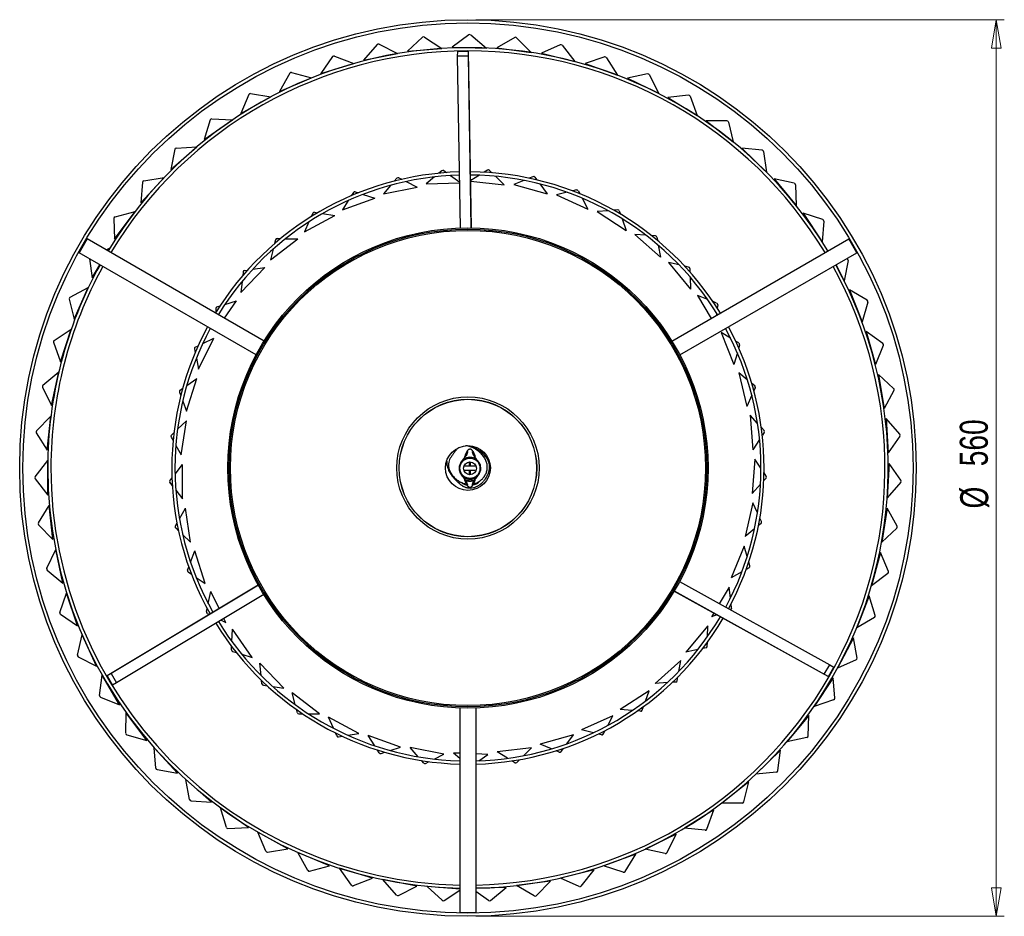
# Model space of a CAD drawing. Header units: millimetres. Extents: x 585 to 928, y 255 to 720.
# Tile 9 of 9: x 585 to 708, y 608 to 720. Entities that reach past the tile are written whole.
import ezdxf

# ---------------------------------------------------------------- set-up
doc = ezdxf.new("R2010")
doc.units = ezdxf.units.MM
doc.styles.add('SLDTEXTSTYLE0', font='TXT', dxfattribs={"width": 0.75})
doc.dimstyles.new('SLDDIMSTYLE0', dxfattribs={"dimtxt": 3.5, "dimasz": 3.556, "dimexe": 0, "dimexo": 0.0625, "dimgap": 0.875, "dimtad": 1, "dimdec": 0, "dimlfac": 5, "dimrnd": 1e-09, "dimzin": 12, "dimdsep": 46, "dimtxsty": 'SLDTEXTSTYLE0', "dimblk1": 'CLOSED', "dimblk2": 'CLOSED', "dimsah": 1, "dimcen": 0.09, "dimadec": 0, "dimazin": 3, "dimtfac": 1, "dimtdec": 0, "dimtofl": 0, "dimtmove": 0, "dimatfit": 3, "dimldrblk": 'CLOSED', "dimfxl": 0, "dimfrac": 2, "dimtolj": 1, "dimtzin": 12, "dimarcsym": 0})

# ---------------------------------------------------------------- blocks, each defined once
blk = doc.blocks.new('_Closed')
at = {"color": 0, "linetype": 'ByBlock', "lineweight": -2}
for p, q in [((-1, 0.166667), (0, 0)), ((-1, 0.166667), (-1, -0.166667)), ((0, 0), (-1, -0.166667)), ((0, 0), (-1, 0))]:
    blk.add_line(p, q, dxfattribs=at)
blk = doc.blocks.new('_D_1')
at = {"color": 7, "linetype": 'Continuous', "lineweight": 0}
for p, q in [((642.21, 720.03), (708.21, 720.03)), ((707.21, 720.03), (707.21, 608.03)), ((642.21, 608.03), (708.21, 608.03))]:
    blk.add_line(p, q, dxfattribs=at)
at = {"color": 7, "linetype": 'Continuous', "lineweight": 18, "xscale": 3.556, "yscale": 3.556}
for p, rotation in [((707.21, 720.03, -109.51), 90.0000000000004), ((707.21, 608.03, -109.51), 270.0000000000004)]:
    blk.add_blockref('_Closed', p, dxfattribs=dict(at, rotation=rotation))
at = {"color": 7, "linetype": 'Continuous', "lineweight": 18, "char_height": 3.5, "attachment_point": 1, "rotation": 90, "style": 'SLDTEXTSTYLE0'}
for s, insert in [('560', (702.65, 664.25)), ('%%c', (702.7, 658.97))]:
    blk.add_mtext(s, dxfattribs=dict(at, insert=insert))

msp = doc.modelspace()

# ---------------------------------------------------------------- linework, layer by layer
at = {"color": 7, "linetype": 'Continuous', "lineweight": 25}
for p, q in [((635.55, 717.83), (633.65, 716.09)), ((635.79, 717.85), (637.94, 716.44)), ((641.3, 718.13), (639.23, 716.6)), ((641.55, 718.12), (643.53, 716.49)), ((647.05, 717.81), (644.83, 716.51)), ((647.29, 717.78), (649.09, 715.94)), ((629.86, 716.93), (628.16, 714.99)), ((630.1, 716.97), (632.39, 715.79)), ((633.65, 716.09), (637.94, 716.44)), ((639.23, 716.6), (643.53, 716.49)), ((639.92, 715.47), (639.93, 716.04)), ((641.27, 716.04), (639.93, 716.04)), ((641.26, 715.46), (641.27, 716.04)), ((641.65, 694.03), (641.27, 716.04)), ((644.83, 716.51), (649.09, 715.94)), ((652.73, 716.89), (650.39, 715.83)), ((652.97, 716.83), (654.57, 714.81)), ((624.3, 715.42), (622.82, 713.32)), ((624.54, 715.49), (626.94, 714.56)), ((628.16, 714.99), (632.39, 715.79)), ((641.26, 715.46), (639.92, 715.47)), ((640.29, 694.02), (639.92, 715.47)), ((641.63, 694.03), (641.26, 715.46)), ((650.39, 715.83), (654.57, 714.81)), ((658.29, 715.37), (655.84, 714.56)), ((658.52, 715.28), (659.89, 713.1)), ((619.16, 713.43), (621.65, 712.76)), ((622.82, 713.32), (626.94, 714.56)), ((655.84, 714.56), (659.89, 713.1)), ((618.94, 713.33), (617.68, 711.08)), ((617.68, 711.08), (621.65, 712.76)), ((663.65, 713.26), (661.13, 712.72)), ((661.13, 712.72), (665, 710.84)), ((663.87, 713.15), (665, 710.84)), ((613.82, 710.68), (612.82, 708.32)), ((612.82, 708.32), (616.58, 710.4)), ((614.04, 710.8), (616.58, 710.4)), ((668.75, 710.6), (666.19, 710.33)), ((666.19, 710.33), (669.84, 708.05)), ((668.96, 710.47), (669.84, 708.05)), ((608.27, 705.05), (611.79, 707.52)), ((609.02, 707.51), (608.27, 705.05)), ((609.22, 707.65), (611.79, 707.52)), ((670.97, 707.41), (674.36, 704.76)), ((673.55, 707.41), (670.97, 707.41)), ((673.74, 707.25), (674.36, 704.76)), ((604.1, 701.31), (607.33, 704.15)), ((604.58, 703.84), (604.1, 701.31)), ((604.76, 704), (607.33, 704.15)), ((675.42, 704), (678.5, 701)), ((677.97, 703.72), (675.42, 704)), ((678.15, 703.55), (678.5, 701)), ((637.96, 701.17), (637.58, 700.85)), ((638.2, 701.18), (638.54, 700.93)), ((643.66, 701.23), (643.25, 700.97)), ((643.91, 701.2), (644.2, 700.91)), ((600.34, 697.16), (603.26, 700.32)), ((600.72, 699.9), (603.26, 700.32)), ((632.33, 700.23), (632.01, 699.87)), ((632.57, 700.28), (632.94, 700.09)), ((637.04, 700.39), (635.99, 699.51)), ((639.05, 700.57), (640.19, 699.74)), ((642.64, 700.6), (641.55, 699.93)), ((641.55, 699.88), (645.74, 699.39)), ((644.65, 700.47), (645.74, 699.39)), ((648.2, 699.96), (646.94, 699.43)), ((649.31, 700.42), (648.86, 700.23)), ((649.55, 700.35), (649.8, 700.02)), ((681.98, 699.59), (679.47, 700.14)), ((679.47, 700.14), (682.22, 696.83)), ((600.56, 699.72), (600.34, 697.16)), ((631.54, 699.33), (630.64, 698.29)), ((630.64, 698.29), (634.86, 699.11)), ((633.5, 699.81), (634.86, 699.11)), ((635.99, 699.51), (640.19, 699.67)), ((646.94, 699.43), (651.09, 698.29)), ((650.17, 699.52), (651.09, 698.29)), ((654.77, 698.76), (654.3, 698.64)), ((655, 698.65), (655.19, 698.29)), ((682.14, 699.4), (682.22, 696.83)), ((625.53, 696.28), (629.58, 697.73)), ((626.26, 697.44), (625.53, 696.28)), ((626.9, 698.45), (626.64, 698.04)), ((627.14, 698.54), (627.53, 698.41)), ((628.12, 698.21), (629.58, 697.73)), ((653.61, 698.47), (652.28, 698.14)), ((652.28, 698.14), (656.2, 696.38)), ((655.48, 697.73), (656.2, 696.38)), ((659.91, 696.28), (659.43, 696.24)), ((596.99, 695.2), (597.05, 692.63)), ((597.05, 692.63), (599.62, 696.08)), ((597.14, 695.39), (599.62, 696.08)), ((620.79, 693.51), (624.57, 695.56)), ((621.82, 695.87), (621.62, 695.42)), ((622.03, 695.98), (622.44, 695.91)), ((623.06, 695.81), (624.57, 695.56)), ((658.72, 696.17), (657.35, 696.05)), ((657.35, 696.05), (660.96, 693.71)), ((660.12, 696.14), (660.26, 695.75)), ((660.46, 695.16), (660.96, 693.71)), ((685.53, 695.06), (683.09, 695.87)), ((683.09, 695.87), (685.47, 692.29)), ((621.34, 694.76), (620.79, 693.51)), ((685.67, 694.85), (685.47, 692.29)), ((593.64, 692.66), (592.64, 690.92)), ((615.75, 679.89), (593.64, 692.66)), ((616.53, 690.04), (619.95, 692.65)), ((617.18, 692.53), (617.06, 692.06)), ((617.38, 692.68), (617.79, 692.68)), ((618.42, 692.67), (619.95, 692.65)), ((663.42, 693.12), (662.05, 693.21)), ((662.05, 693.21), (665.26, 690.35)), ((664.62, 693.05), (664.13, 693.08)), ((664.8, 692.88), (664.88, 692.47)), ((666.68, 679.88), (688.79, 692.65)), ((689.79, 690.91), (688.79, 692.65)), ((596, 691.3), (596.45, 691.47)), ((596.26, 691.15), (596.45, 691.47)), ((616.88, 691.37), (616.53, 690.04)), ((664.99, 691.86), (665.26, 690.35)), ((614.75, 678.16), (592.64, 690.92)), ((593.95, 690.17), (594.26, 687.77)), ((667.68, 678.15), (689.79, 690.91)), ((686.24, 691.24), (686.26, 691.19)), ((686.3, 691.21), (686.24, 691.24)), ((688.58, 690.17), (688.53, 690.19)), ((594.26, 687.77), (595.24, 689.42)), ((612.85, 685.97), (615.83, 689.07)), ((614.32, 688.85), (615.83, 689.07)), ((666.26, 689.69), (669, 686.37)), ((667.6, 689.39), (666.26, 689.69)), ((668.77, 689.13), (668.3, 689.24)), ((668.93, 688.94), (668.94, 688.53)), ((687.19, 689.41), (688.22, 687.42)), ((688.69, 689.95), (688.22, 687.42)), ((613.12, 688.53), (613.07, 688.04)), ((613.29, 688.71), (613.7, 688.76)), ((668.96, 687.9), (669, 686.37)), ((591.5, 685.37), (593.78, 686.56)), ((592.01, 682.64), (593.78, 686.56)), ((612.99, 687.33), (612.85, 685.97)), ((591.4, 685.14), (592.01, 682.64)), ((671.16, 685.07), (669.88, 685.56)), ((669.88, 685.56), (671.58, 682.71)), ((688.88, 686.3), (690.44, 682.29)), ((691.09, 684.99), (688.88, 686.3)), ((609.7, 683.95), (609.73, 683.47)), ((609.85, 684.15), (610.24, 684.27)), ((610.8, 682.75), (612.31, 684.9)), ((610.84, 684.46), (612.31, 684.9)), ((672.28, 684.63), (671.83, 684.81)), ((672.41, 684.42), (672.36, 684.01)), ((691.18, 684.76), (690.44, 682.29)), ((672.28, 683.39), (672.24, 683.09)), ((589.52, 679.96), (591.66, 681.39)), ((590.31, 677.31), (591.66, 681.39)), ((607.55, 676.39), (609.46, 680.24)), ((608.08, 679.58), (609.46, 680.24)), ((672.84, 680.94), (674.44, 676.95)), ((674.02, 680.25), (672.84, 680.94)), ((693.03, 679.57), (690.97, 681.1)), ((690.97, 681.1), (692.11, 676.96)), ((589.44, 679.73), (590.31, 677.31)), ((607.14, 679.13), (607.52, 679.31)), ((675.06, 679.65), (674.64, 679.89)), ((675.15, 679.42), (675.04, 679.02)), ((693.1, 679.33), (692.11, 676.96)), ((607.03, 678.91), (607.13, 678.43)), ((607.28, 677.73), (607.55, 676.39)), ((674.87, 678.42), (674.44, 676.95)), ((588.12, 674.38), (590.09, 676.03)), ((589.18, 671.82), (590.09, 676.03)), ((675.05, 675.91), (676.03, 671.72)), ((676.11, 675.05), (675.05, 675.91)), ((692.51, 675.72), (693.19, 671.47)), ((694.39, 673.97), (692.51, 675.72)), ((588.07, 674.14), (589.18, 671.82)), ((606.06, 671.11), (607.36, 675.21)), ((606.1, 674.34), (607.36, 675.21)), ((677.05, 674.3), (676.67, 674.6)), ((677.11, 674.06), (676.93, 673.68)), ((605.16, 673.52), (605.33, 673.06)), ((605.24, 673.75), (605.58, 673.99)), ((676.67, 673.11), (676.03, 671.72)), ((694.43, 673.73), (693.19, 671.47)), ((605.58, 672.39), (606.06, 671.11)), ((587.32, 668.68), (589.11, 670.52)), ((588.65, 666.25), (589.11, 670.52)), ((676.46, 670.61), (676.79, 666.32)), ((677.39, 669.59), (676.46, 670.61)), ((604.93, 668.86), (606.05, 669.91)), ((605.39, 665.66), (606.05, 669.91)), ((693.46, 670.2), (693.69, 665.91)), ((695.15, 668.26), (693.46, 670.2)), ((587.29, 668.43), (588.65, 666.25)), ((604.14, 667.9), (604.37, 667.48)), ((604.17, 668.15), (604.48, 668.43)), ((678.2, 668.71), (677.87, 669.07)), ((678.22, 668.46), (677.99, 668.12)), ((695.16, 668.01), (693.69, 665.91)), ((604.72, 666.86), (605.39, 665.66)), ((677.64, 667.59), (676.79, 666.32)), ((640.06, 666.55), (639.83, 666.38)), ((640.89, 665.64), (640.86, 665.58)), ((642.02, 665.69), (641.98, 665.8)), ((587.13, 662.92), (588.71, 664.95)), ((588.71, 660.65), (588.71, 664.95)), ((604.62, 663.27), (605.56, 664.47)), ((605.56, 660.17), (605.56, 664.47)), ((640.69, 665.23), (640.46, 664.92)), ((642.1, 664.27), (640.71, 664.27)), ((677.05, 665.15), (676.72, 660.86)), ((677.81, 664.01), (677.05, 665.15)), ((693.82, 664.61), (693.59, 660.32)), ((695.29, 662.5), (693.82, 664.61)), ((640.7, 663.75), (642.1, 663.75)), ((642.23, 662.75), (642.47, 663.09)), ((678.48, 663.01), (678.21, 663.41)), ((587.13, 662.68), (588.71, 660.65)), ((603.98, 662.44), (604.23, 662.77)), ((603.98, 662.2), (604.28, 661.81)), ((640.92, 662.27), (640.97, 662.16)), ((642.03, 662.36), (642.05, 662.42)), ((677.76, 661.99), (676.72, 660.86)), ((678.46, 662.76), (678.18, 662.45)), ((695.28, 662.26), (693.59, 660.32)), ((604.72, 661.25), (605.56, 660.17)), ((587.55, 657.18), (588.91, 659.36)), ((589.37, 655.09), (588.91, 659.36)), ((676.8, 659.66), (675.82, 655.48)), ((677.38, 658.42), (676.8, 659.66)), ((605.17, 657.69), (605.91, 659.02)), ((606.57, 654.77), (605.91, 659.02)), ((693.58, 659.02), (692.9, 654.77)), ((694.82, 656.76), (693.58, 659.02)), ((587.58, 656.93), (589.37, 655.09)), ((604.66, 656.78), (604.86, 657.14)), ((677.83, 657.09), (677.51, 656.83)), ((677.88, 657.33), (677.68, 657.77)), ((604.7, 656.54), (605.05, 656.2)), ((605.57, 655.71), (606.57, 654.77)), ((677.02, 656.44), (675.82, 655.48)), ((694.78, 656.52), (692.9, 654.77)), ((588.59, 651.51), (589.71, 653.83)), ((590.61, 649.63), (589.71, 653.83)), ((606.56, 652.26), (607.09, 653.69)), ((608.39, 649.59), (607.09, 653.69)), ((675.72, 654.28), (674.11, 650.29)), ((676.1, 652.96), (675.72, 654.28)), ((692.75, 653.48), (691.62, 649.33)), ((693.75, 651.11), (692.75, 653.48)), ((676.43, 651.81), (676.3, 652.28)), ((588.64, 651.27), (590.61, 649.63)), ((606.19, 651.28), (606.34, 651.67)), ((606.27, 651.05), (606.67, 650.77)), ((675.44, 651.06), (674.11, 650.29)), ((676.34, 651.58), (675.98, 651.37)), ((693.68, 650.87), (691.62, 649.33)), ((607.26, 650.37), (608.39, 649.59)), ((667.64, 649.84), (686.41, 639.43)), ((590.21, 645.99), (591.08, 648.41)), ((592.43, 644.33), (591.08, 648.41)), ((615.02, 649.41), (596.14, 638.07)), ((615.03, 649.39), (596.65, 638.35)), ((615.71, 648.24), (597.31, 637.19)), ((608.76, 647.11), (609.07, 648.61)), ((610.13, 646.47), (609.07, 648.61)), ((666.77, 648.93), (666.9, 648.85)), ((667.04, 648.77), (666.9, 648.85)), ((666.97, 648.66), (686.23, 637.98)), ((666.98, 648.67), (685.73, 638.27)), ((673.83, 649.13), (672.61, 647.08)), ((674, 647.77), (673.83, 649.13)), ((674.15, 646.58), (674.09, 647.06)), ((691.34, 648.06), (689.77, 644.06)), ((692.08, 645.6), (691.34, 648.06)), ((590.29, 645.76), (592.43, 644.33)), ((608.55, 646.09), (608.63, 646.49)), ((608.66, 645.87), (608.92, 645.74)), ((671.92, 645.91), (671.63, 645.43)), ((674.03, 646.37), (673.95, 646.34)), ((610.38, 645.04), (610.98, 644.75)), ((610.98, 644.75), (610.73, 645.25)), ((672.31, 645.7), (671.63, 645.43)), ((691.99, 645.37), (689.77, 644.06)), ((611.72, 642.35), (611.8, 643.88)), ((614.27, 640.36), (611.8, 643.88)), ((671.17, 644.32), (668.44, 641.01)), ((671.14, 642.95), (671.17, 644.32)), ((592.42, 640.67), (593.02, 643.17)), ((594.8, 639.26), (593.02, 643.17)), ((671.1, 641.75), (671.12, 642.24)), ((689.36, 642.82), (687.38, 639.01)), ((689.83, 640.29), (689.36, 642.82)), ((611.67, 641.31), (611.69, 641.73)), ((611.81, 641.11), (612.28, 640.97)), ((669.93, 641.34), (668.44, 641.01)), ((670.95, 641.56), (670.54, 641.47)), ((592.52, 640.45), (594.8, 639.26)), ((612.96, 640.76), (614.27, 640.36)), ((618.2, 636.53), (615.22, 639.63)), ((615.38, 638.11), (615.22, 639.63)), ((667.81, 639.98), (664.6, 637.12)), ((667.57, 638.63), (667.81, 639.98)), ((689.71, 640.08), (687.38, 639.01)), ((685.73, 638.27), (686.41, 639.43)), ((686.23, 637.98), (686.9, 639.14)), ((686.41, 639.43), (686.9, 639.14)), ((595.18, 635.62), (595.51, 638.17)), ((597.7, 634.46), (595.51, 638.17)), ((596.65, 638.35), (596.14, 638.07)), ((596.14, 638.07), (596.81, 636.91)), ((596.65, 638.35), (597.31, 637.19)), ((597.31, 637.19), (596.81, 636.91)), ((615.48, 637.07), (615.44, 637.48)), ((666.13, 637.22), (664.6, 637.12)), ((667.17, 637.29), (666.76, 637.26)), ((667.35, 637.45), (667.44, 637.93)), ((686.83, 637.83), (684.45, 634.24)), ((685.73, 638.27), (686.23, 637.98)), ((687.03, 635.26), (686.83, 637.83)), ((615.66, 636.89), (616.14, 636.82)), ((616.84, 636.72), (618.2, 636.53)), ((622.67, 633.34), (619.25, 635.95)), ((619.64, 634.47), (619.25, 635.95)), ((663.83, 636.2), (660.22, 633.87)), ((663.38, 634.91), (663.83, 636.2)), ((595.3, 635.41), (597.7, 634.46)), ((686.89, 635.06), (684.45, 634.24)), ((598.46, 630.89), (598.52, 633.46)), ((601.09, 630.01), (598.52, 633.46)), ((619.9, 633.46), (619.8, 633.86)), ((640.21, 634.05), (640.21, 608.52)), ((642.21, 634.05), (642.21, 608.52)), ((661.74, 633.73), (660.22, 633.87)), ((662.78, 633.64), (662.37, 633.68)), ((662.99, 633.77), (663.15, 634.23)), ((620.1, 633.31), (620.59, 633.31)), ((621.3, 633.32), (622.67, 633.34)), ((627.57, 630.87), (623.79, 632.92)), ((624.4, 631.52), (623.79, 632.92)), ((659.32, 633.08), (655.39, 631.32)), ((658.68, 631.86), (659.32, 633.08)), ((683.79, 633.12), (681.04, 629.81)), ((683.71, 630.55), (683.79, 633.12)), ((656.88, 630.95), (655.39, 631.32)), ((658.12, 630.8), (658.34, 631.23)), ((598.61, 630.69), (601.09, 630.01)), ((624.82, 630.56), (624.65, 630.94)), ((625.03, 630.44), (625.52, 630.52)), ((626.22, 630.64), (627.57, 630.87)), ((632.79, 629.17), (628.75, 630.63)), ((629.56, 629.33), (628.75, 630.63)), ((654.38, 630.68), (650.23, 629.54)), ((653.56, 629.58), (654.38, 630.68)), ((657.89, 630.7), (657.49, 630.8)), ((683.56, 630.36), (681.04, 629.81)), ((602.23, 626.53), (602.01, 629.09)), ((604.93, 625.93), (602.01, 629.09)), ((630.12, 628.45), (629.9, 628.8)), ((631.49, 628.74), (632.79, 629.17)), ((638.21, 628.3), (633.99, 629.12)), ((635, 627.96), (633.99, 629.12)), ((649.13, 629.06), (644.86, 628.56)), ((646.17, 627.77), (644.86, 628.56)), ((648.16, 628.09), (649.13, 629.06)), ((651.65, 628.95), (650.23, 629.54)), ((652.61, 628.55), (652.23, 628.71)), ((652.85, 628.61), (653.14, 629)), ((680.26, 628.77), (677.18, 625.77)), ((679.91, 626.23), (680.26, 628.77)), ((630.35, 628.37), (630.81, 628.52)), ((635.68, 627.18), (635.41, 627.49)), ((635.92, 627.13), (636.36, 627.35)), ((636.99, 627.67), (638.21, 628.3)), ((640.21, 627.75), (639.41, 628.42)), ((640.21, 628.39), (639.41, 628.42)), ((643.7, 628.26), (642.21, 628.32)), ((642.59, 627.46), (643.7, 628.26)), ((647.06, 627.22), (646.7, 627.44)), ((647.3, 627.25), (647.65, 627.59)), ((602.39, 626.35), (604.93, 625.93)), ((606.43, 622.6), (605.95, 625.13)), ((609.19, 622.29), (605.95, 625.13)), ((679.74, 626.05), (677.18, 625.77)), ((676.29, 624.82), (672.91, 622.17)), ((675.68, 622.33), (676.29, 624.82)), ((606.62, 622.44), (609.19, 622.29)), ((611.03, 619.14), (610.28, 621.6)), ((613.8, 619.13), (610.28, 621.6)), ((671.93, 621.32), (668.28, 619.04)), ((671.05, 618.9), (671.93, 621.32)), ((675.48, 622.17), (672.91, 622.17)), ((611.23, 618.99), (613.8, 619.13)), ((670.84, 618.77), (668.28, 619.04)), ((615.98, 616.18), (614.97, 618.55)), ((618.73, 616.47), (614.97, 618.55)), ((667.21, 618.29), (663.35, 616.41)), ((666.08, 615.98), (667.21, 618.29)), ((616.19, 616.06), (618.73, 616.47)), ((665.86, 615.88), (663.35, 616.41)), ((621.2, 613.77), (619.95, 616.02)), ((623.91, 614.35), (619.95, 616.02)), ((662.2, 615.79), (658.16, 614.33)), ((660.83, 613.61), (662.2, 615.79)), ((621.43, 613.68), (623.91, 614.35)), ((629.29, 612.79), (625.18, 614.03)), ((626.66, 611.93), (625.18, 614.03)), ((656.96, 613.83), (652.78, 612.81)), ((655.36, 611.81), (656.96, 613.83)), ((660.6, 613.53), (658.16, 614.33)), ((626.9, 611.86), (629.29, 612.79)), ((632.28, 610.68), (630.58, 612.61)), ((634.81, 611.81), (630.58, 612.61)), ((655.12, 611.75), (652.78, 612.81)), ((632.52, 610.63), (634.81, 611.81)), ((638, 610.03), (636.11, 611.77)), ((640.21, 611.44), (636.11, 611.77)), ((645.99, 611.64), (642.21, 611.54)), ((644.01, 610), (645.99, 611.64)), ((651.53, 612.44), (647.27, 611.87)), ((649.49, 610.57), (647.27, 611.87)), ((649.73, 610.6), (651.53, 612.44)), ((638.25, 610.01), (640.21, 611.3)), ((643.76, 610), (642.21, 611.14)), ((640.21, 608.52), (642.21, 608.52))]:
    msp.add_line(p, q, dxfattribs=at)
at = {"color": 8, "linetype": 'Continuous', "lineweight": 25}
for p, q in [((641.06, 665.76), (640.96, 665.53)), ((641.09, 665.81), (641.06, 665.76)), ((641.88, 665.76), (641.84, 665.8)), ((641.96, 665.53), (641.88, 665.76)), ((640.75, 664.33), (640.75, 664.27)), ((642.18, 664.27), (642.17, 664.34)), ((640.74, 663.75), (640.75, 663.62)), ((642.17, 663.66), (642.18, 663.75))]:
    msp.add_line(p, q, dxfattribs=at)
at = {"color": 7, "linetype": 'Continuous', "lineweight": 25, "flags": 128}
msp.add_lwpolyline([(640.98, 662.17), (641.12, 661.85), (641.26, 661.7), (641.35, 661.65), (641.46, 661.63), (641.55, 661.64), (641.67, 661.71), (641.74, 661.78), (641.86, 661.95), (641.94, 662.12), (642.03, 662.36), (642.03, 662.36)], dxfattribs=at)
at = {"color": 7, "linetype": 'Continuous', "lineweight": 25}
for centre, radius in [((641.21, 664.03), 56), ((641.21, 664.03), 55.6), ((641.21, 664.03), 30), ((641.21, 664.03), 29.84), ((641.21, 664.03), 29.68), ((641.21, 664.03), 8.89), ((641.21, 664.03), 8.59), ((641.21, 664.03), 8.58), ((641.21, 664.03), 2.8), ((641.46, 663.99), 0.8)]:
    msp.add_circle(centre, radius, dxfattribs=at)
for centre, radius, start, end in [((635.68, 717.69), 0.2, 56.5763, 132.5763), ((641.42, 717.97), 0.2, 50.4746, 126.4746), ((647.15, 717.64), 0.2, 44.3729, 120.3729), ((641.21, 664.03), 52.5, 31.0857, 148.9029), ((641.21, 664.03), 52.1, 31.094, 148.8945), ((630.01, 716.79), 0.2, 62.678, 138.678), ((652.82, 716.71), 0.2, 38.2712, 114.2712), ((624.47, 715.3), 0.2, 68.7797, 144.7797), ((658.35, 715.18), 0.2, 32.1695, 108.1695), ((619.11, 713.23), 0.2, 74.8814, 150.8814), ((663.69, 713.06), 0.2, 26.0678, 102.0678), ((614.01, 710.61), 0.2, 80.9831, 156.9831), ((668.77, 710.4), 0.2, 19.9661, 95.9661), ((609.21, 707.45), 0.2, 87.0847, 163.0847), ((673.55, 707.21), 0.2, 13.8644, 89.8644), ((604.78, 703.8), 0.2, 93.1864, 169.1864), ((677.95, 703.52), 0.2, 7.7627, 83.7627), ((638.09, 701.01), 0.2, 54.1951, 130.1951), ((643.77, 701.06), 0.2, 45.4146, 121.4146), ((600.75, 699.7), 0.2, 99.2881, 175.2881), ((641.21, 664.03), 37, 91.6156, 148.4432), ((641.21, 664.03), 36.6, 91.6224, 148.4262), ((632.48, 700.1), 0.2, 62.9756, 138.9756), ((641.21, 664.03), 37, 31.5406, 89.515), ((641.21, 664.03), 36.6, 31.5575, 89.4989), ((649.39, 700.23), 0.2, 36.6341, 112.6341), ((654.82, 698.56), 0.2, 27.8537, 103.8537), ((681.94, 699.4), 0.2, 1.661, 77.661), ((627.07, 698.35), 0.2, 71.7561, 147.7561), ((659.93, 696.08), 0.2, 19.0732, 95.0732), ((597.19, 695.2), 0.2, 105.3898, 181.3898), ((622, 695.79), 0.2, 80.5366, 156.5366), ((685.47, 694.87), 0.2, 355.5593, 71.5593), ((617.38, 692.48), 0.2, 89.3171, 165.3171), ((664.6, 692.85), 0.2, 10.2927, 86.2927), ((688.5, 689.99), 0.2, 349.4576, 65.4576), ((641.21, 664.03), 52.5, 151.0857, 180), ((641.21, 664.03), 52.1, 151.094, 180), ((641.21, 664.03), 52.5, 271.0857, 28.9029), ((641.21, 664.03), 52.1, 271.094, 28.8945), ((668.73, 688.94), 0.2, 1.5122, 77.5122), ((613.31, 688.51), 0.2, 98.0976, 174.0976), ((591.6, 685.19), 0.2, 117.5932, 193.5932), ((609.9, 683.96), 0.2, 106.878, 182.878), ((672.21, 684.45), 0.2, 352.7317, 68.7317), ((690.99, 684.81), 0.2, 343.3559, 59.3559), ((641.21, 664.03), 37, 151.5406, 180), ((641.21, 664.03), 36.6, 151.5575, 180), ((641.21, 664.03), 36.6, 331.6224, 28.4262), ((641.21, 664.03), 37, 331.6156, 28.4432), ((589.63, 679.8), 0.2, 123.6949, 199.6949), ((607.23, 678.95), 0.2, 115.6585, 191.6585), ((674.96, 679.47), 0.2, 343.9512, 59.9512), ((692.92, 679.41), 0.2, 337.2542, 53.2542), ((588.25, 674.23), 0.2, 129.7966, 205.7966), ((676.92, 674.14), 0.2, 335.1707, 51.1707), ((605.35, 673.59), 0.2, 124.439, 200.439), ((694.26, 673.82), 0.2, 331.1525, 47.1525), ((587.46, 668.54), 0.2, 135.8983, 211.8983), ((604.31, 668), 0.2, 133.2195, 209.2195), ((678.05, 668.57), 0.2, 326.3902, 42.3902), ((695, 668.13), 0.2, 325.0508, 41.0508), ((641.1, 665.92), 0.171, 215.6557, 253.5643), ((641.71, 666.01), 0.0976, 337.1641, 45.0381), ((641.83, 665.92), 0.167, 285.682, 324.4945), ((641.21, 664.03), 52.5, 180, 268.9029), ((641.21, 664.03), 52.1, 180, 268.8945), ((641.21, 664.03), 37, 180, 209.515), ((641.21, 664.03), 36.6, 180, 209.4989), ((678.31, 662.9), 0.2, 317.6098, 33.6098), ((587.29, 662.8), 0.2, 142, 218), ((604.14, 662.32), 0.2, 142, 218), ((641.09, 662.1), 0.166, 105.3094, 144.0541), ((641.21, 662), 0.0977, 165.3629, 223.9825), ((641.82, 662.09), 0.171, 36.0992, 73.7144), ((695.13, 662.39), 0.2, 318.9492, 34.9492), ((587.72, 657.07), 0.2, 148.1017, 224.1017), ((677.7, 657.25), 0.2, 308.8293, 24.8293), ((604.83, 656.68), 0.2, 150.7805, 226.7805), ((694.65, 656.67), 0.2, 312.8475, 28.8475), ((588.77, 651.43), 0.2, 154.2034, 230.2034), ((606.38, 651.21), 0.2, 159.561, 235.561), ((676.24, 651.76), 0.2, 300.0488, 16.0488), ((693.56, 651.03), 0.2, 306.7458, 22.7458), ((590.4, 645.92), 0.2, 160.3051, 236.3051), ((608.74, 646.05), 0.2, 168.3415, 244.3415), ((673.96, 646.55), 0.2, 291.2683, 7.2683), ((641.21, 664.03), 37, 211.6156, 268.4432), ((641.21, 664.03), 36.6, 211.6224, 268.4262), ((641.21, 664.03), 36.6, 271.5575, 329.4989), ((641.21, 664.03), 37, 271.5406, 329.515), ((691.88, 645.54), 0.2, 300.6441, 16.6441), ((611.87, 641.3), 0.2, 177.122, 253.122), ((670.9, 641.76), 0.2, 282.4878, 358.4878), ((592.61, 640.63), 0.2, 166.4068, 242.4068), ((689.63, 640.26), 0.2, 294.5424, 10.5424), ((667.16, 637.49), 0.2, 273.7073, 349.7073), ((615.68, 637.09), 0.2, 185.9024, 261.9024), ((595.38, 635.59), 0.2, 172.5085, 248.5085), ((686.83, 635.25), 0.2, 288.4407, 4.4407), ((620.1, 633.51), 0.2, 194.6829, 270.6829), ((662.8, 633.84), 0.2, 264.9268, 340.9268), ((598.66, 630.88), 0.2, 178.6102, 254.6102), ((625, 630.64), 0.2, 203.4634, 279.4634), ((657.94, 630.9), 0.2, 256.1463, 332.1463), ((683.51, 630.56), 0.2, 282.339, 358.339), ((652.68, 628.73), 0.2, 247.3659, 323.3659), ((630.29, 628.56), 0.2, 212.2439, 288.2439), ((602.42, 626.55), 0.2, 184.7119, 260.7119), ((635.83, 627.31), 0.2, 221.0244, 297.0244), ((647.16, 627.39), 0.2, 238.5854, 314.5854), ((679.72, 626.25), 0.2, 276.2373, 352.2373), ((606.63, 622.64), 0.2, 190.8136, 266.8136), ((675.48, 622.37), 0.2, 270.1356, 346.1356), ((611.22, 619.19), 0.2, 196.9153, 272.9153), ((670.86, 618.97), 0.2, 264.0339, 340.0339), ((616.16, 616.26), 0.2, 203.0169, 279.0169), ((665.9, 616.07), 0.2, 257.9322, 333.9322), ((621.38, 613.87), 0.2, 209.1186, 285.1186), ((660.66, 613.72), 0.2, 251.8305, 327.8305), ((626.82, 612.04), 0.2, 215.2203, 291.2203), ((655.21, 611.94), 0.2, 245.7288, 321.7288), ((632.43, 610.81), 0.2, 221.322, 297.322), ((649.59, 610.74), 0.2, 239.6271, 315.6271), ((638.14, 610.18), 0.2, 227.4237, 303.4237), ((643.88, 610.16), 0.2, 233.5254, 309.5254)]:
    msp.add_arc(centre, radius, start, end, dxfattribs=at)
for centre, start_param, end_param in [((641.39, 664.47), 1.247132, 1.77696), ((641.53, 664.47), 4.506225, 5.036054), ((641.39, 663.54), 1.364214, 1.920801), ((641.53, 663.54), 4.362384, 4.918972)]:
    msp.add_ellipse(centre, major_axis=(0, 1), ratio=0.017455, start_param=start_param, end_param=end_param, dxfattribs=at)
for points, knots in [([(641.91, 662.06), (642.05, 662.1), (642.35, 662.18), (642.75, 662.42), (643.1, 662.74), (643.38, 663.13), (643.56, 663.56), (643.64, 664.03), (643.61, 664.51), (643.46, 664.98), (643.21, 665.43), (642.86, 665.84), (642.45, 666.2), (641.99, 666.49), (641.5, 666.69), (641.14, 666.8), (640.94, 666.79), (640.91, 666.79)], [0, 0, 0, 0, 0.062129, 0.130031, 0.197628, 0.264683, 0.331125, 0.39741, 0.464637, 0.534231, 0.60726, 0.683753, 0.762406, 0.840765, 0.915878, 0.985391, 1, 1, 1, 1]), ([(643.38, 665.52), (643.32, 665.6), (643.17, 665.81), (642.85, 666.07), (642.46, 666.32), (642.05, 666.51), (641.66, 666.68), (641.41, 666.73), (641.29, 666.75)], [0, 0, 0, 0, 0.121894, 0.314074, 0.486374, 0.685624, 0.852982, 1, 1, 1, 1]), ([(638.56, 664.88), (638.56, 664.77), (638.56, 664.47), (638.67, 664.05), (638.78, 663.76), (638.89, 663.56), (638.95, 663.45), (639.02, 663.34), (639.08, 663.25), (639.17, 663.12), (639.27, 662.98), (639.39, 662.84), (639.5, 662.72), (639.58, 662.63), (639.65, 662.56), (639.7, 662.51), (639.74, 662.47), (639.78, 662.43), (639.81, 662.4), (639.87, 662.34), (639.96, 662.26), (640.05, 662.18), (640.12, 662.11), (640.19, 662.06), (640.25, 662), (640.32, 661.95), (640.39, 661.9), (640.46, 661.85), (640.54, 661.8), (640.62, 661.76), (640.7, 661.71), (640.81, 661.66), (640.94, 661.61), (641.04, 661.59), (641.12, 661.57), (641.17, 661.56), (641.21, 661.55), (641.25, 661.54), (641.31, 661.54), (641.42, 661.53), (641.56, 661.53), (641.79, 661.55), (642.04, 661.61), (642.25, 661.69), (642.4, 661.77), (642.5, 661.82), (642.6, 661.89), (642.69, 661.95), (642.75, 662), (642.8, 662.03), (642.85, 662.07), (642.89, 662.11), (642.95, 662.16), (643, 662.21), (643.08, 662.29), (643.17, 662.39), (643.26, 662.49), (643.35, 662.62), (643.47, 662.78), (643.64, 663.08), (643.74, 663.32), (643.8, 663.49), (643.84, 663.61), (643.86, 663.72), (643.88, 663.78), (643.88, 663.83), (643.89, 663.87), (643.9, 663.9), (643.9, 663.94), (643.9, 663.97), (643.91, 664.04), (643.91, 664.1), (643.92, 664.23), (643.91, 664.37), (643.89, 664.49), (643.87, 664.59), (643.85, 664.67), (643.83, 664.74), (643.81, 664.79), (643.79, 664.82), (643.79, 664.82), (643.79, 664.82), (643.79, 664.82), (643.79, 664.83), (643.79, 664.83), (643.79, 664.83), (643.79, 664.83), (643.79, 664.83), (643.78, 664.86), (643.75, 664.93), (643.71, 665.03), (643.63, 665.18), (643.48, 665.41), (643.31, 665.61), (643.16, 665.75), (643.04, 665.85), (642.95, 665.91), (642.84, 666), (642.69, 666.1), (642.51, 666.2), (642.32, 666.3), (642.2, 666.35), (642.13, 666.38), (642.12, 666.39)], [0, 0, 0, 0, 0.008262, 0.021101, 0.035249, 0.048409, 0.059301, 0.070062, 0.080827, 0.091527, 0.11347, 0.134388, 0.153916, 0.170368, 0.185294, 0.198596, 0.210888, 0.223117, 0.235278, 0.247363, 0.280142, 0.312124, 0.334396, 0.356144, 0.37666, 0.395087, 0.411429, 0.42498, 0.436651, 0.446426, 0.454381, 0.461463, 0.464457, 0.466792, 0.467667, 0.468042, 0.468394, 0.468749, 0.469141, 0.470079, 0.472517, 0.475301, 0.481396, 0.487523, 0.490395, 0.492974, 0.495031, 0.49659, 0.497218, 0.497777, 0.498307, 0.498857, 0.499472, 0.500583, 0.501982, 0.505281, 0.509711, 0.51533, 0.525011, 0.53533, 0.539222, 0.543517, 0.548258, 0.549668, 0.550702, 0.551099, 0.551439, 0.55175, 0.55207, 0.552435, 0.552869, 0.554689, 0.556889, 0.561658, 0.56838, 0.576701, 0.586222, 0.596636, 0.607719, 0.626148, 0.645127, 0.663259, 0.686142, 0.70748, 0.72732, 0.745692, 0.765669, 0.783744, 0.801149, 0.818185, 0.834991, 0.851761, 0.877425, 0.902648, 0.926664, 0.93527, 0.944564, 0.955138, 0.966815, 0.979308, 0.992171, 0.998556, 1, 1, 1, 1]), ([(639.83, 666.38), (639.74, 666.27), (639.56, 666.06), (639.32, 665.73), (639.1, 665.41), (638.91, 665.09), (638.79, 664.74), (638.76, 664.36), (638.83, 663.95), (638.99, 663.54), (639.24, 663.14), (639.58, 662.76), (639.97, 662.44), (640.42, 662.2), (640.78, 662.06), (640.99, 662.04), (641.04, 662.03)], [0, 0, 0, 0, 0.072615, 0.143028, 0.209822, 0.273339, 0.335502, 0.399683, 0.469167, 0.545432, 0.627829, 0.714329, 0.802501, 0.890308, 0.976577, 1, 1, 1, 1]), ([(640.99, 665.56), (640.9, 665.48), (640.78, 665.38), (640.72, 665.25), (640.7, 665.22)], [0, 0, 0, 0, 0.784119, 1, 1, 1, 1]), ([(640.81, 665.37), (640.82, 665.42), (640.86, 665.58), (640.92, 665.73), (640.96, 665.82)], [0, 0, 0, 0, 0.343603, 1, 1, 1, 1]), ([(641.46, 666.39), (641.43, 666.39), (641.38, 666.38), (641.3, 666.34), (641.19, 666.26), (641.08, 666.11), (640.98, 665.9), (640.92, 665.75), (640.89, 665.65), (640.89, 665.64)], [0, 0, 0, 0, 0.075838, 0.172491, 0.259813, 0.502668, 0.713757, 0.953443, 1, 1, 1, 1]), ([(640.96, 665.82), (640.98, 665.86), (641.02, 665.94), (641.09, 666.02), (641.14, 666.07), (641.16, 666.09), (641.16, 666.08), (641.16, 666.08)], [0, 0, 0, 0, 0.25842, 0.518317, 0.776406, 0.931912, 1, 1, 1, 1]), ([(641.16, 666.08), (641.15, 666.01), (641.13, 665.86), (641.06, 665.68), (641, 665.58), (640.99, 665.56)], [0, 0, 0, 0, 0.387797, 0.903688, 1, 1, 1, 1]), ([(641.13, 666), (641.13, 666), (641.13, 666.01), (641.13, 666.03), (641.14, 666.04), (641.14, 666.05), (641.14, 666.05), (641.14, 666.05)], [0, 0, 0, 0, 0.198051, 0.535937, 0.777055, 0.968855, 1, 1, 1, 1]), ([(641.98, 665.8), (641.97, 665.81), (641.94, 665.96), (641.83, 666.15), (641.67, 666.32), (641.57, 666.38), (641.5, 666.39), (641.46, 666.39), (641.46, 666.39)], [0, 0, 0, 0, 0.055815, 0.556645, 0.753372, 0.880223, 0.979697, 1, 1, 1, 1]), ([(641.78, 666.08), (641.78, 666.08), (641.78, 666.08), (641.79, 666.08), (641.82, 666.05), (641.87, 666), (641.92, 665.91), (641.95, 665.85), (641.97, 665.82)], [0, 0, 0, 0, 0.152852, 0.163634, 0.331522, 0.571088, 0.813923, 1, 1, 1, 1]), ([(641.93, 665.56), (641.89, 665.67), (641.81, 665.84), (641.79, 666.02), (641.78, 666.08)], [0, 0, 0, 0, 0.6217, 1, 1, 1, 1]), ([(642.23, 665.2), (642.21, 665.23), (642.16, 665.34), (642.05, 665.46), (641.96, 665.54), (641.93, 665.56)], [0, 0, 0, 0, 0.254569, 0.774749, 1, 1, 1, 1]), ([(641.97, 665.82), (642.03, 665.68), (642.09, 665.53), (642.12, 665.37), (642.13, 665.35)], [0, 0, 0, 0, 0.91139, 1, 1, 1, 1]), ([(642.81, 663.95), (642.81, 663.9), (642.8, 663.7), (642.69, 663.36), (642.42, 662.99), (642.04, 662.73), (641.6, 662.61), (641.14, 662.64), (640.71, 662.82), (640.37, 663.14), (640.15, 663.56), (640.1, 663.9), (640.12, 664.23), (640.2, 664.55), (640.4, 664.87), (640.68, 665.13), (641.01, 665.31), (641.46, 665.39), (641.92, 665.31), (642.33, 665.08), (642.63, 664.72), (642.8, 664.32), (642.81, 664.06), (642.81, 663.95)], [0, 0, 0, 0, 0.015955, 0.070226, 0.123132, 0.175594, 0.228756, 0.281397, 0.335414, 0.389802, 0.44458, 0.499931, 0.50643, 0.560273, 0.613254, 0.639475, 0.692136, 0.745037, 0.798044, 0.852321, 0.906655, 0.961757, 1, 1, 1, 1]), ([(642.71, 663.95), (642.71, 664.05), (642.7, 664.3), (642.55, 664.67), (642.26, 665), (641.88, 665.21), (641.46, 665.28), (641.04, 665.21), (640.74, 665.04), (640.48, 664.81), (640.29, 664.51), (640.22, 664.21), (640.2, 663.91), (640.25, 663.59), (640.45, 663.2), (640.77, 662.91), (641.17, 662.74), (641.59, 662.71), (642, 662.82), (642.35, 663.06), (642.6, 663.41), (642.7, 663.73), (642.71, 663.91), (642.71, 663.95)], [0, 0, 0, 0, 0.038315, 0.09347, 0.147834, 0.202049, 0.254999, 0.307827, 0.360438, 0.386659, 0.43965, 0.493546, 0.500064, 0.555506, 0.610336, 0.664732, 0.718666, 0.771269, 0.824345, 0.876778, 0.930094, 0.984004, 1, 1, 1, 1]), ([(642.35, 665.02), (642.34, 665.03), (642.32, 665.06), (642.28, 665.13), (642.24, 665.19), (642.24, 665.2)], [0, 0, 0, 0, 0.451824, 0.872722, 1, 1, 1, 1]), ([(640.56, 662.97), (640.58, 662.95), (640.61, 662.92), (640.67, 662.8), (640.69, 662.77)], [0, 0, 0, 0, 0.664858, 1, 1, 1, 1]), ([(640.29, 662.27), (640.37, 662.22), (640.51, 662.13), (640.66, 662.04), (640.81, 661.98), (640.93, 661.94), (641.02, 661.92), (641.07, 661.92), (641.09, 661.91)], [0, 0, 0, 0, 0.23097, 0.451429, 0.653821, 0.829915, 0.94418, 1, 1, 1, 1]), ([(640.7, 662.77), (640.72, 662.74), (640.77, 662.64), (640.87, 662.53), (640.95, 662.46), (640.97, 662.44)], [0, 0, 0, 0, 0.219604, 0.797281, 1, 1, 1, 1]), ([(640.95, 662.19), (640.89, 662.33), (640.83, 662.48), (640.8, 662.62), (640.8, 662.62)], [0, 0, 0, 0, 0.9928111, 1, 1, 1, 1]), ([(641.14, 661.93), (641.13, 661.93), (641.13, 661.93), (641.12, 661.94), (641.1, 661.96), (641.05, 662.01), (641, 662.09), (640.97, 662.16), (640.95, 662.19)], [0, 0, 0, 0, 0.154156, 0.164945, 0.334028, 0.528868, 0.767105, 1, 1, 1, 1]), ([(640.97, 662.44), (641.01, 662.34), (641.08, 662.17), (641.12, 662), (641.14, 661.93)], [0, 0, 0, 0, 0.607667, 1, 1, 1, 1]), ([(641.86, 662.49), (641.86, 662.49), (641.85, 662.49), (641.79, 662.48), (641.7, 662.46), (641.57, 662.44), (641.44, 662.44), (641.31, 662.45), (641.2, 662.47), (641.11, 662.49), (641.06, 662.5), (641.06, 662.49), (641.09, 662.46), (641.16, 662.42), (641.27, 662.37), (641.4, 662.35), (641.53, 662.35), (641.65, 662.37), (641.75, 662.41), (641.83, 662.45), (641.86, 662.48), (641.86, 662.49), (641.86, 662.49)], [0, 0, 0, 0, 0.0492986, 0.0985158, 0.1498355, 0.2035825, 0.2560304, 0.3065988, 0.3578211, 0.4112138, 0.4648436, 0.514657, 0.5622637, 0.6135064, 0.6708974, 0.7280156, 0.777102, 0.8221413, 0.8707864, 0.9263217, 0.984043, 1, 1, 1, 1]), ([(641.77, 661.93), (641.78, 662), (641.81, 662.15), (641.89, 662.32), (641.94, 662.42), (641.96, 662.44)], [0, 0, 0, 0, 0.404539, 0.891322, 1, 1, 1, 1]), ([(641.96, 662.19), (641.94, 662.16), (641.9, 662.08), (641.84, 661.99), (641.79, 661.94), (641.77, 661.93), (641.77, 661.93), (641.77, 661.93)], [0, 0, 0, 0, 0.258326, 0.517952, 0.774726, 0.931668, 1, 1, 1, 1]), ([(641.79, 662.02), (641.79, 662.02), (641.8, 662), (641.79, 661.99), (641.79, 661.97), (641.79, 661.97), (641.79, 661.97), (641.79, 661.96)], [0, 0, 0, 0, 0.177253, 0.503074, 0.765968, 0.960687, 1, 1, 1, 1]), ([(641.85, 661.94), (641.85, 661.94), (641.91, 661.95), (641.97, 661.96), (642.05, 661.98), (642.13, 662.01), (642.22, 662.04), (642.3, 662.07), (642.37, 662.1), (642.44, 662.14), (642.5, 662.19), (642.55, 662.25), (642.58, 662.31), (642.62, 662.35), (642.65, 662.37)], [0, 0, 0, 0, 0.002983, 0.030827, 0.072348, 0.127228, 0.194675, 0.273811, 0.363914, 0.46466, 0.576405, 0.700578, 0.839705, 1, 1, 1, 1]), ([(641.96, 662.44), (641.98, 662.47), (642.09, 662.56), (642.16, 662.67), (642.22, 662.76)], [0, 0, 0, 0, 0.241385, 1, 1, 1, 1]), ([(642.1, 662.6), (642.09, 662.56), (642.06, 662.42), (642, 662.29), (641.96, 662.19)], [0, 0, 0, 0, 0.278148, 1, 1, 1, 1])]:
    msp.add_open_spline(points, degree=3, knots=knots, dxfattribs=at)

# ---------------------------------------------------------------- dimensions: what is measured, and where the dimension line sits
at = {"color": 7, "linetype": 'Continuous', "lineweight": 18}
dim = msp.add_linear_dim(base=(707.21, 608.03), p1=(641.21, 720.03), p2=(641.21, 608.03), angle=90, text='%%c<>', dimstyle='SLDDIMSTYLE0', dxfattribs=at)
dim.commit()
dim.dimension.update_dxf_attribs({"geometry": '_D_1', "text_midpoint": (707.21, 665.49), "dimtype": 160})

doc.saveas('drawing.dxf')
